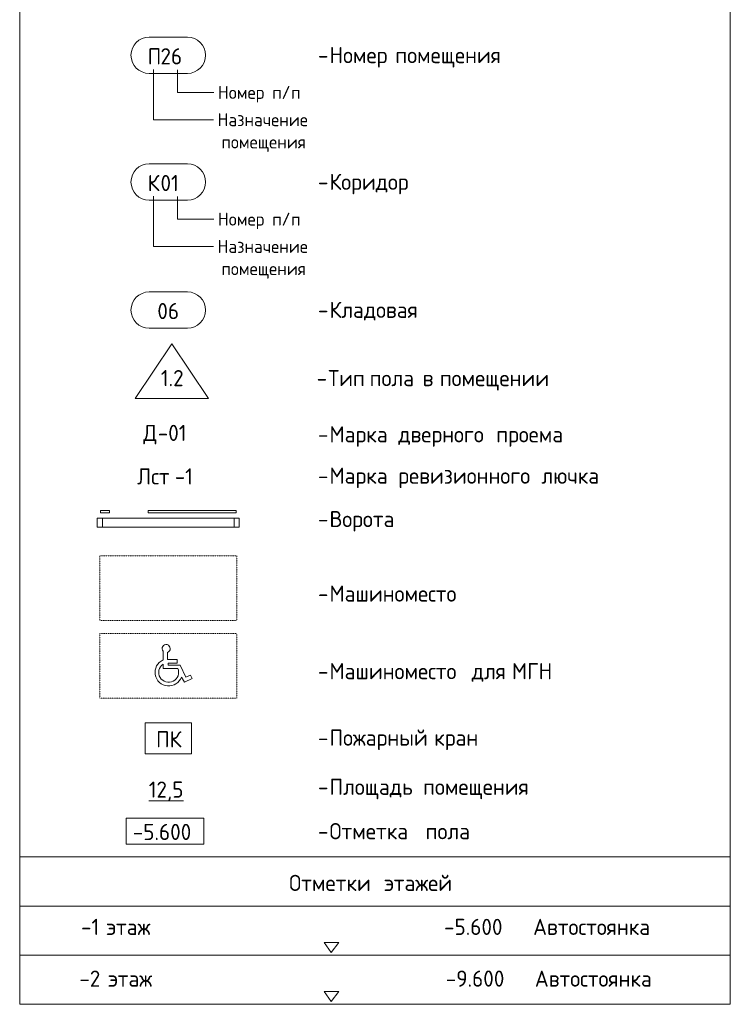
# Model space of a CAD drawing. Header units: millimetres. Extents: x 82112 to 162374, y -10965 to 131389.
# Tile 1 of 82: x 156448 to 161948, y -10965 to -3351. Entities that reach past the tile are written whole.
import ezdxf

# ---------------------------------------------------------------- set-up
doc = ezdxf.new("R2010")
doc.units = ezdxf.units.MM
doc.linetypes.add('2_Пунктир_ 0_6 мм', pattern=[1.2, 0.6, -0.6])
for name, color, linetype, lineweight in [('A-DETL', 7, 'Continuous', 25), ('A-DETL-THIN', 7, 'Continuous', 5), ('G-ANNO-TEXT', 7, 'Continuous', 5)]:
    doc.layers.add(name, color=color, linetype=linetype, lineweight=lineweight)
doc.styles.add('GOST Common', font='GOST_Common.ttf', dxfattribs={"height": 100})
doc.styles.add('GOST Common_6', font='GOST_Common.ttf', dxfattribs={"height": 125})

msp = doc.modelspace()

# ---------------------------------------------------------------- linework, layer by layer
at = {"layer": 'A-DETL', "lineweight": 5}
for p, q in [((157449.123605, -3485.842417), (157746.276042, -3485.842417)), ((157449.123605, -3765.842417), (157746.276042, -3765.842417)), ((157449.123605, -4465.842417), (157746.276042, -4465.842417)), ((157449.123605, -4745.842417), (157746.276042, -4745.842417)), ((157449.123605, -5455.865657), (157746.276042, -5455.865657)), ((157449.123605, -5735.865657), (157746.276042, -5735.865657)), ((157626.458027, -5858.420488), (157342.699823, -6279.109325)), ((157626.458027, -5858.420488), (157910.21623, -6279.109325)), ((157342.699823, -6279.109325), (157910.21623, -6279.109325)), ((157142.699823, -7145.491841), (157072.699823, -7145.491841)), ((158122.699823, -7145.491841), (157442.699823, -7145.491841)), ((158147.699823, -7205.491841), (157047.699823, -7205.491841)), ((157142.699823, -7165.491841), (157072.699823, -7165.491841)), ((158122.699823, -7165.491841), (157442.699823, -7165.491841)), ((158147.699823, -7275.491841), (157047.699823, -7275.491841))]:
    msp.add_line(p, q, dxfattribs=at)
at = {"layer": 'A-DETL', "linetype": '2_Пунктир_ 0_6 мм', "lineweight": 5}
for p, q in [((157067.699823, -7496.909611), (158127.699823, -7496.909611)), ((157067.699823, -7996.909611), (157067.699823, -7496.909611)), ((158127.699823, -7496.909611), (158127.699823, -7996.909611)), ((158127.699823, -7996.909611), (157067.699823, -7996.909611)), ((157067.699823, -8096.909611), (158127.699823, -8096.909611)), ((157067.699823, -8596.909611), (157067.699823, -8096.909611)), ((158127.699823, -8096.909611), (158127.699823, -8596.909611)), ((158127.699823, -8596.909611), (157067.699823, -8596.909611))]:
    msp.add_line(p, q, dxfattribs=at)
at = {"layer": 'A-DETL', "lineweight": 5}
for centre, start, end in [((157449.123605, -3625.842417), 90, 270), ((157746.276042, -3625.842417), 270, 90), ((157449.123605, -4605.842417), 90, 270), ((157746.276042, -4605.842417), 270, 90), ((157449.123605, -5595.865657), 90, 270), ((157746.276042, -5595.865657), 270, 90)]:
    msp.add_arc(centre, 140, start, end, dxfattribs=at)
at = {"layer": 'A-DETL-THIN'}
for p, q in [((156447.699823, 3714.667897), (156447.699823, -10965.332103)), ((161947.699823, 3714.667897), (161947.699823, -10965.332103)), ((157072.699823, -7165.491841), (157072.699823, -7145.491841)), ((157142.699823, -7165.491841), (157142.699823, -7145.491841)), ((157442.699823, -7165.491841), (157442.699823, -7145.491841)), ((158122.699823, -7165.491841), (158122.699823, -7145.491841)), ((157047.699823, -7205.491841), (157047.699823, -7275.491841)), ((157087.699823, -7205.491841), (157087.699823, -7275.491841)), ((158107.699823, -7205.491841), (158107.699823, -7275.491841)), ((158147.699823, -7205.491841), (158147.699823, -7275.491841)), ((157557.415473, -8234.563728), (157557.415473, -8302.323813)), ((157591.626543, -8298.426301), (157591.626543, -8243.730556)), ((157666.49681, -8298.426301), (157591.626543, -8298.426301)), ((157666.49681, -8328.089828), (157666.49681, -8298.426301)), ((157557.415473, -8334.944576), (157557.415473, -8367.650081)), ((157557.415473, -8367.650081), (157671.473123, -8367.650081)), ((157597.281913, -8328.089828), (157666.49681, -8328.089828)), ((157597.281913, -8342.786886), (157597.281913, -8328.089828)), ((157690.07702, -8342.786886), (157597.281913, -8342.786886)), ((157733.57844, -8436.075985), (157690.07702, -8342.786886)), ((157700.031764, -8434.558748), (157722.726147, -8473.866573)), ((157722.726147, -8473.866573), (157781.960503, -8446.245139)), ((157769.424155, -8419.360853), (157733.57844, -8436.075985)), ((157781.960503, -8446.245139), (157769.424155, -8419.360853)), ((157417.699823, -8789.28572), (157777.699823, -8789.28572)), ((157417.699823, -8789.28572), (157417.699823, -9029.28572)), ((157777.699823, -9029.28572), (157777.699823, -8789.28572)), ((157417.699823, -9029.28572), (157777.699823, -9029.28572)), ((157272.362659, -9525.828849), (157872.362659, -9525.828849)), ((157272.362659, -9725.828849), (157272.362659, -9525.828849)), ((157872.362659, -9525.828849), (157872.362659, -9725.828849)), ((157872.362659, -9725.828849), (157272.362659, -9725.828849)), ((156447.699823, -9825.332103), (161947.699823, -9825.332103)), ((156447.699823, -10205.332103), (161947.699823, -10205.332103)), ((158857.567671, -10564.126575), (158803.07791, -10486.307131)), ((158803.07791, -10486.307131), (158918.07791, -10486.307131)), ((158918.07791, -10486.307131), (158857.567671, -10564.126575)), ((156447.699823, -10585.332103), (161947.699823, -10585.332103)), ((158857.567671, -10944.126575), (158803.07791, -10866.307131)), ((158803.07791, -10866.307131), (158918.07791, -10866.307131)), ((158918.07791, -10866.307131), (158857.567671, -10944.126575)), ((156447.699823, -10965.332103), (161947.699823, -10965.332103))]:
    msp.add_line(p, q, dxfattribs=at)
for centre, radius, start, end in [((157581.224144, -8214.130697), 31.374537, 289.3632120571, 220.6367879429), ((157600.934316, -8398.412235), 105.484001, 114.3659686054, 339.9601920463), ((157600.934316, -8398.412235), 76.95475, 124.4378611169, 23.5621388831)]:
    msp.add_arc(centre, radius, start, end, dxfattribs=at)
at = {"layer": 'G-ANNO-TEXT'}
for p, q in [((157483.23333, -3734.763505), (157483.23333, -4124.274001)), ((157669.773585, -3737.691356), (157669.773585, -3913.220862)), ((157669.773585, -3913.220862), (157932.969391, -3913.220862)), ((157932.969391, -3913.220862), (157949.505849, -3913.220862)), ((157483.23333, -4124.274001), (157847.284334, -4124.274001)), ((157847.284334, -4124.274001), (157946.503084, -4124.274001)), ((157483.23333, -4714.763505), (157483.23333, -5104.274001)), ((157669.773585, -4717.691356), (157669.773585, -4893.220862)), ((157669.773585, -4893.220862), (157932.969391, -4893.220862)), ((157932.969391, -4893.220862), (157949.505849, -4893.220862)), ((157483.23333, -5104.274001), (157847.284334, -5104.274001)), ((157847.284334, -5104.274001), (157946.503084, -5104.274001))]:
    msp.add_line(p, q, dxfattribs=at)

# ---------------------------------------------------------------- texts
at = {"layer": 'G-ANNO-TEXT', "attachment_point": 1}
for s, insert, char_height, width, style in [('\\fGOST Common|b0|i0|c204|p34|;П', (157438.180763, -3571.237474), 125, 120.253125, 'GOST Common_6'), ('26', (157537.399513, -3571.237474), 125, 216.455625, 'GOST Common_6'), ('Номер', (158845.305885, -3561.855843), 125, 565.1896875, 'GOST Common_6'), ('\\fGOST Common|b0|i0|c204|p34|; ', (159311.63401, -3561.855843), 125, 52.1096875, 'GOST Common_6'), ('\\fGOST Common|b0|i0|c204|p34|;-', (158756.00901, -3561.855843), 125, 108.2278125, 'GOST Common_6'), ('помещения', (159354.628801, -3561.855843), 125, 1030.1684375, 'GOST Common_6'), ('Номер', (157982.005849, -3863.220862), 100, 464.97875, 'GOST Common'), ('\\fGOST Common|b0|i0|c204|p34|; ', (158365.651682, -3863.220862), 100, 44.0928125, 'GOST Common'), ('\\fGOST Common|b0|i0|c204|p34|;/', (158474.792307, -3863.220862), 100, 88.185625, 'GOST Common'), ('\\fGOST Common|b0|i0|c204|p34|;п', (158402.031891, -3863.220862), 100, 88.185625, 'GOST Common'), ('\\fGOST Common|b0|i0|c204|p34|;п', (158547.552724, -3863.220862), 100, 88.185625, 'GOST Common'), ('Назначение', (157979.003084, -4074.274001), 100, 909.9153125, 'GOST Common'), ('\\fGOST Common|b0|i0|c204|p34|; ', (158729.758293, -4074.274001), 100, 44.0928125, 'GOST Common'), ('помещения', (158008.768709, -4246.253167), 100, 837.7634375, 'GOST Common'), ('\\fGOST Common|b0|i0|c204|p34|;К', (157438.180763, -4551.237474), 125, 120.253125, 'GOST Common_6'), ('01', (157537.399513, -4551.237474), 125, 184.388125, 'GOST Common_6'), ('Коридор', (158845.305885, -4541.855843), 125, 769.62, 'GOST Common_6'), ('\\fGOST Common|b0|i0|c204|p34|;-', (158756.00901, -4541.855843), 125, 108.2278125, 'GOST Common_6'), ('Номер', (157982.005849, -4843.220862), 100, 464.97875, 'GOST Common'), ('\\fGOST Common|b0|i0|c204|p34|; ', (158365.651682, -4843.220862), 100, 44.0928125, 'GOST Common'), ('\\fGOST Common|b0|i0|c204|p34|;п', (158402.031891, -4843.220862), 100, 88.185625, 'GOST Common'), ('\\fGOST Common|b0|i0|c204|p34|;/', (158474.792307, -4843.220862), 100, 88.185625, 'GOST Common'), ('\\fGOST Common|b0|i0|c204|p34|;п', (158547.552724, -4843.220862), 100, 88.185625, 'GOST Common'), ('Назначение', (157979.003084, -5054.274001), 100, 909.9153125, 'GOST Common'), ('\\fGOST Common|b0|i0|c204|p34|; ', (158729.758293, -5054.274001), 100, 44.0928125, 'GOST Common'), ('помещения', (158008.768709, -5226.253167), 100, 837.7634375, 'GOST Common'), ('06', (157513.180763, -5541.260714), 125, 216.455625, 'GOST Common_6'), ('Кладовая', (158845.305885, -5531.879083), 125, 901.8984375, 'GOST Common_6'), ('\\fGOST Common|b0|i0|c204|p34|;-', (158756.00901, -5531.879083), 125, 108.2278125, 'GOST Common_6'), ('1.2', (157540.415772, -6059.963844), 125, 228.4809375, 'GOST Common_6'), ('Тип', (158835.643049, -6059.963844), 125, 336.70875, 'GOST Common_6'), ('\\fGOST Common|b0|i0|c204|p34|; ', (159113.455549, -6059.963844), 125, 52.1096875, 'GOST Common_6'), ('пола', (159156.45034, -6059.963844), 125, 444.9365625, 'GOST Common_6'), ('\\fGOST Common|b0|i0|c204|p34|; ', (159523.559715, -6059.963844), 125, 52.1096875, 'GOST Common_6'), ('\\fGOST Common|b0|i0|c204|p34|; ', (159655.851382, -6059.963844), 125, 52.1096875, 'GOST Common_6'), ('помещении', (159698.846174, -6059.963844), 125, 1030.1684375, 'GOST Common_6'), ('\\fGOST Common|b0|i0|c204|p34|;-', (158746.346174, -6059.963844), 125, 108.2278125, 'GOST Common_6'), ('\\fGOST Common|b0|i0|c204|p34|;в', (159566.554507, -6059.963844), 125, 108.2278125, 'GOST Common_6'), ('\\fGOST Common|b0|i0|c204|p34|;Д', (157403.67817, -6483.731482), 125, 136.286875, 'GOST Common_6'), ('-01', (157516.126087, -6483.731482), 125, 292.6159375, 'GOST Common_6'), ('Марка', (158845.305885, -6494.653489), 125, 593.24875, 'GOST Common_6'), ('\\fGOST Common|b0|i0|c204|p34|; ', (159334.785051, -6494.653489), 125, 52.1096875, 'GOST Common_6'), ('дверного', (159377.779843, -6494.653489), 125, 865.8225, 'GOST Common_6'), ('\\fGOST Common|b0|i0|c204|p34|; ', (160092.154843, -6494.653489), 125, 52.1096875, 'GOST Common_6'), ('проема', (160135.149635, -6494.653489), 125, 673.4175, 'GOST Common_6'), ('\\fGOST Common|b0|i0|c204|p34|;-', (158756.00901, -6494.653489), 125, 108.2278125, 'GOST Common_6'), ('Лст', (157356.63187, -6820.265566), 125, 352.7425, 'GOST Common_6'), ('-1', (157647.673537, -6820.265566), 125, 184.388125, 'GOST Common_6'), ('Марка', (158845.305885, -6814.653489), 125, 593.24875, 'GOST Common_6'), ('\\fGOST Common|b0|i0|c204|p34|; ', (159334.785051, -6814.653489), 125, 52.1096875, 'GOST Common_6'), ('ревизионного', (159377.779843, -6814.653489), 125, 1290.716875, 'GOST Common_6'), ('\\fGOST Common|b0|i0|c204|p34|; ', (160442.72776, -6814.653489), 125, 52.1096875, 'GOST Common_6'), ('лючка', (160485.722551, -6814.653489), 125, 577.215, 'GOST Common_6'), ('\\fGOST Common|b0|i0|c204|p34|;-', (158756.00901, -6814.653489), 125, 108.2278125, 'GOST Common_6'), ('Ворота', (158845.305885, -7149.978778), 125, 705.485, 'GOST Common_6'), ('\\fGOST Common|b0|i0|c204|p34|; ', (159427.389218, -7149.978778), 125, 52.1096875, 'GOST Common_6'), ('\\fGOST Common|b0|i0|c204|p34|;-', (158756.00901, -7149.978778), 125, 108.2278125, 'GOST Common_6'), ('Машиноместо', (158845.305885, -7726.49129), 125, 1282.7, 'GOST Common_6'), ('\\fGOST Common|b0|i0|c204|p34|;-', (158756.00901, -7726.49129), 125, 108.2278125, 'GOST Common_6'), ('Машиноместо', (158845.305885, -8326.49129), 125, 1282.7, 'GOST Common_6'), ('\\fGOST Common|b0|i0|c204|p34|; ', (159903.639218, -8326.49129), 125, 52.1096875, 'GOST Common_6'), ('для', (159946.63401, -8326.49129), 125, 324.6834375, 'GOST Common_6'), ('\\fGOST Common|b0|i0|c204|p34|; ', (160214.524635, -8326.49129), 125, 52.1096875, 'GOST Common_6'), ('МГН', (160257.519426, -8326.49129), 125, 364.7678125, 'GOST Common_6'), ('\\fGOST Common|b0|i0|c204|p34|;-', (158756.00901, -8326.49129), 125, 108.2278125, 'GOST Common_6'), ('Пожарный', (158845.305885, -8840.569618), 125, 929.9575, 'GOST Common_6'), ('ПК', (157502.991493, -8853.048159), 125, 240.50625, 'GOST Common_6'), ('\\fGOST Common|b0|i0|c204|p34|; ', (159612.597551, -8840.569618), 125, 52.1096875, 'GOST Common_6'), ('кран', (159655.592343, -8840.569618), 125, 444.9365625, 'GOST Common_6'), ('\\fGOST Common|b0|i0|c204|p34|;-', (158756.00901, -8840.569618), 125, 108.2278125, 'GOST Common_6'), ('\\L12,5', (157446.605083, -9242.141193), 125, 344.725625, 'GOST Common_6'), ('Площадь', (158845.305885, -9220.569618), 125, 825.738125, 'GOST Common_6'), ('\\fGOST Common|b0|i0|c204|p34|; ', (159526.607968, -9220.569618), 125, 52.1096875, 'GOST Common_6'), ('помещения', (159569.60276, -9220.569618), 125, 1030.1684375, 'GOST Common_6'), ('\\fGOST Common|b0|i0|c204|p34|;-', (158756.00901, -9220.569618), 125, 108.2278125, 'GOST Common_6'), ('-5.600', (157322.869402, -9569.842772), 125, 585.231875, 'GOST Common_6'), ('Отметка', (158845.305885, -9564.092772), 125, 849.78875, 'GOST Common_6'), ('\\fGOST Common|b0|i0|c204|p34|; ', (159546.451718, -9564.092772), 125, 52.1096875, 'GOST Common_6'), ('пола', (159589.44651, -9564.092772), 125, 444.9365625, 'GOST Common_6'), ('\\fGOST Common|b0|i0|c204|p34|;-', (158756.00901, -9564.092772), 125, 108.2278125, 'GOST Common_6'), ('Отметки', (158533.134091, -9964.092772), 125, 837.7634375, 'GOST Common_6'), ('\\fGOST Common|b0|i0|c204|p34|; ', (159224.358049, -9964.092772), 125, 52.1096875, 'GOST Common_6'), ('этажей', (159267.352841, -9964.092772), 125, 717.5103125, 'GOST Common_6'), ('-1 ', (156922.483049, -10304.092772), 125, 236.4978125, 'GOST Common_6'), ('этаж', (157117.613258, -10304.092772), 125, 501.0546875, 'GOST Common_6'), ('                             -5.600                           ', (157531.024716, -10304.092772), 125, 3503.374375, 'GOST Common_6'), ('Автостоянка', (160421.597633, -10304.092772), 125, 1270.6746875, 'GOST Common_6'), ('-2 ', (156909.253883, -10704.092772), 125, 268.5653125, 'GOST Common_6'), ('этаж', (157130.842424, -10704.092772), 125, 501.0546875, 'GOST Common_6'), ('                             -9.600                           ', (157544.253883, -10704.092772), 125, 3503.374375, 'GOST Common_6'), ('Автостоянка', (160434.826799, -10704.092772), 125, 1270.6746875, 'GOST Common_6')]:
    msp.add_mtext(s, dxfattribs=dict(at, insert=insert, char_height=char_height, width=width, style=style))

doc.saveas('drawing.dxf')
